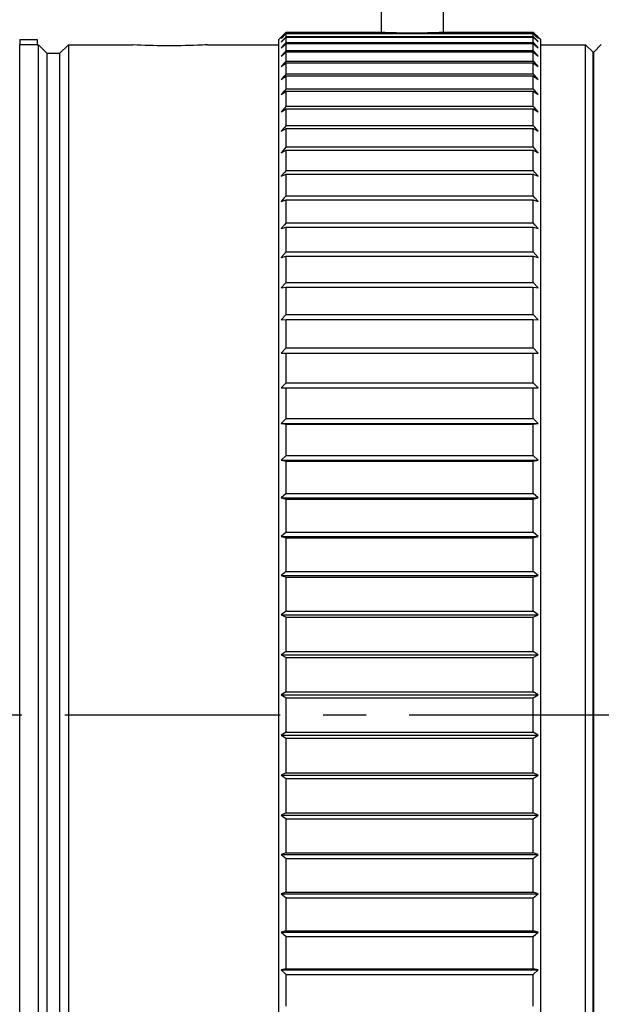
# Model space of a CAD drawing. Header units: millimetres. Extents: x 1042 to 1297, y 430 to 539.
# Tile 11 of 13: x 1135 to 1158, y 471 to 511. Entities that reach past the tile are written whole.
import ezdxf

# ---------------------------------------------------------------- set-up
doc = ezdxf.new("R2010")
doc.units = ezdxf.units.MM
doc.header["$LTSCALE"] = 23.1
doc.header["$PDMODE"] = 3
doc.header["$PDSIZE"] = 8
doc.linetypes.add('CENTER', pattern=[0.6, 0.375, -0.075, 0.075, -0.075])
doc.layers.get('0').update_dxf_attribs({"linetype": 'CONTINUOUS'})
doc.layers.get('Defpoints').update_dxf_attribs({"linetype": 'CONTINUOUS'})
doc.layers.add('02___PRT_ALL_AXES', color=7, linetype='CONTINUOUS')
doc.styles.get("Standard").update_dxf_attribs({"font": 'simsun.ttc', "width": 0.85})
doc.dimstyles.get("Standard").update_dxf_attribs({"dimtxt": 3.5, "dimasz": 3.5, "dimexe": 1.5, "dimexo": 1, "dimtad": 1, "dimtoh": 1, "dimdsep": 46, "dimtxsty": 'STANDARD', "dimblk": '_FILLED', "dimcen": 0.09, "dimclrd": 3, "dimclre": 3, "dimclrt": 2, "dimazin": 2, "dimtp": 0.01, "dimtm": 0.01, "dimtfac": 1, "dimtofl": 0, "dimtmove": 0, "dimatfit": 3, "dimldrblk": '_FILLED', "dimfxl": 1, "dimtolj": 1, "dimarcsym": 0})

# ---------------------------------------------------------------- blocks, each defined once
blk = doc.blocks.new('_FILLED')
at = {"color": 0, "linetype": 'ByBlock'}
blk.add_solid([(0, 0), (-1, 0.214), (-1, -0.214)], dxfattribs=at)
blk = doc.blocks.new('*D8')
at = {"color": 3, "lineweight": -2}
for p, q in [((1079.135, 510.885), (1079.135, 536.165)), ((1181.627, 509.183), (1181.627, 536.165)), ((1178.127, 534.665), (1082.635, 534.665))]:
    blk.add_line(p, q, dxfattribs=at)
at = {"layer": 'Defpoints', "color": 0}
for p in [(1079.135, 534.665), (1079.135, 509.885), (1181.627, 508.183)]:
    blk.add_point(p, dxfattribs=at)
at = {"color": 3, "lineweight": -2, "xscale": 3.5, "yscale": 3.5, "zscale": 3.5, "rotation": 180}
blk.add_blockref('_FILLED', (1079.135, 534.665), dxfattribs=at)
at = {"color": 3, "lineweight": -2, "xscale": 3.5, "yscale": 3.5, "zscale": 3.5}
blk.add_blockref('_FILLED', (1181.627, 534.665), dxfattribs=at)
at = {"color": 2, "insert": (1131.368, 537.167), "char_height": 3.5, "attachment_point": 5}
blk.add_mtext('\\A1;102.5%%P0.3', dxfattribs=at)

msp = doc.modelspace()

# ---------------------------------------------------------------- linework, layer by layer
at = {"color": 7, "linetype": 'Continuous'}
for p, q in [((1149.157, 511.98), (1149.157, 510.185)), ((1151.657, 511.98), (1151.657, 510.185)), ((1145.16, 510.007), (1145.037, 509.885)), ((1145.171, 509.971), (1145.137, 509.937)), ((1145.137, 509.937), (1145.171, 509.969)), ((1145.16, 510.007), (1145.271, 510.118)), ((1145.271, 510.075), (1145.171, 509.971)), ((1145.171, 509.969), (1145.262, 510.056)), ((1145.171, 509.824), (1145.337, 509.977)), ((1145.271, 509.935), (1145.171, 509.829)), ((1145.262, 510.056), (1145.337, 510.129)), ((1145.262, 510.056), (1145.337, 510.129)), ((1145.271, 510.118), (1145.337, 510.185)), ((1145.337, 510.144), (1145.271, 510.075)), ((1145.337, 510.006), (1145.271, 509.935)), ((1145.337, 510.144), (1145.337, 510.185)), ((1145.337, 510.144), (1155.287, 510.144)), ((1145.337, 510.006), (1145.337, 510.129)), ((1145.337, 510.129), (1155.287, 510.129)), ((1145.337, 510.006), (1155.287, 510.006)), ((1145.337, 509.772), (1145.337, 509.977)), ((1145.337, 509.977), (1155.287, 509.977)), ((1155.287, 510.144), (1155.287, 510.185)), ((1155.287, 510.185), (1155.354, 510.118)), ((1155.295, 510.136), (1155.287, 510.144)), ((1155.287, 510.006), (1155.287, 510.129)), ((1155.287, 510.129), (1155.363, 510.056)), ((1155.302, 509.991), (1155.287, 510.006)), ((1155.302, 509.991), (1155.287, 510.006)), ((1155.287, 509.772), (1155.287, 509.977)), ((1155.287, 509.977), (1155.454, 509.824)), ((1155.454, 509.971), (1155.295, 510.136)), ((1155.454, 509.829), (1155.302, 509.991)), ((1155.354, 510.118), (1155.465, 510.007)), ((1155.363, 510.056), (1155.454, 509.969)), ((1155.487, 509.937), (1155.454, 509.971)), ((1155.454, 509.969), (1155.487, 509.937)), ((1155.465, 510.007), (1155.487, 509.985)), ((1155.487, 509.985), (1155.587, 509.885)), ((1134.607, 455.695), (1134.607, 509.675)), ((1134.617, 509.885), (1134.617, 509.674)), ((1134.617, 509.885), (1135.317, 509.885)), ((1135.317, 509.674), (1134.617, 509.674)), ((1135.317, 509.885), (1135.317, 509.674)), ((1135.317, 509.675), (1135.367, 509.675)), ((1135.367, 455.695), (1135.367, 509.675)), ((1135.367, 509.675), (1135.717, 509.325)), ((1136.567, 509.675), (1136.217, 509.325)), ((1136.567, 509.675), (1136.567, 455.695)), ((1136.567, 509.675), (1139.167, 509.675)), ((1145.037, 455.485), (1145.037, 509.885)), ((1145.171, 509.829), (1145.137, 509.793)), ((1145.137, 509.793), (1145.171, 509.824)), ((1145.137, 509.554), (1145.337, 509.73)), ((1145.271, 509.7), (1145.137, 509.554)), ((1145.337, 509.772), (1145.271, 509.7)), ((1145.337, 509.772), (1155.287, 509.772)), ((1145.337, 509.444), (1145.337, 509.73)), ((1145.337, 509.73), (1155.287, 509.73)), ((1155.309, 509.749), (1155.287, 509.772)), ((1155.287, 509.444), (1155.287, 509.73)), ((1155.287, 509.73), (1155.487, 509.554)), ((1155.487, 509.554), (1155.309, 509.749)), ((1155.487, 509.793), (1155.454, 509.829)), ((1155.454, 509.824), (1155.487, 509.793)), ((1155.587, 455.485), (1155.587, 509.885)), ((1155.587, 509.675), (1157.397, 509.675)), ((1157.397, 455.695), (1157.397, 509.675)), ((1157.397, 509.675), (1157.697, 509.375)), ((1157.727, 509.383), (1158.027, 509.683)), ((1135.717, 456.045), (1135.717, 509.325)), ((1136.217, 509.325), (1135.717, 509.325)), ((1136.217, 509.325), (1136.217, 456.045)), ((1145.137, 509.221), (1145.337, 509.387)), ((1145.271, 509.369), (1145.137, 509.221)), ((1145.337, 509.444), (1145.271, 509.369)), ((1145.337, 509.444), (1155.287, 509.444)), ((1145.337, 509.021), (1145.337, 509.387)), ((1145.337, 509.387), (1155.287, 509.387)), ((1155.315, 509.412), (1155.287, 509.444)), ((1155.287, 509.021), (1155.287, 509.387)), ((1155.287, 509.387), (1155.487, 509.221)), ((1155.487, 509.221), (1155.315, 509.412)), ((1157.697, 455.995), (1157.697, 509.375)), ((1157.727, 455.983), (1157.727, 509.383)), ((1145.137, 508.795), (1145.337, 508.951)), ((1145.271, 508.945), (1145.137, 508.795)), ((1145.337, 509.021), (1145.271, 508.945)), ((1145.337, 509.021), (1155.287, 509.021)), ((1145.337, 508.506), (1145.337, 508.951)), ((1145.337, 508.951), (1155.287, 508.951)), ((1155.321, 508.983), (1155.287, 509.021)), ((1155.287, 508.506), (1155.287, 508.951)), ((1155.287, 508.951), (1155.487, 508.795)), ((1155.487, 508.795), (1155.321, 508.983)), ((1145.271, 508.429), (1145.137, 508.277)), ((1145.137, 508.277), (1145.337, 508.422)), ((1145.337, 508.506), (1145.271, 508.429)), ((1145.337, 508.506), (1155.287, 508.506)), ((1145.337, 507.9), (1145.337, 508.422)), ((1145.337, 508.422), (1155.287, 508.422)), ((1155.321, 508.467), (1155.287, 508.506)), ((1155.287, 507.9), (1155.287, 508.422)), ((1155.287, 508.422), (1155.487, 508.277)), ((1155.487, 508.277), (1155.321, 508.467)), ((1145.271, 507.822), (1145.137, 507.668)), ((1145.137, 507.668), (1145.337, 507.803)), ((1145.337, 507.9), (1145.271, 507.822)), ((1145.337, 507.9), (1155.287, 507.9)), ((1145.337, 507.205), (1145.337, 507.803)), ((1145.337, 507.803), (1155.287, 507.803)), ((1155.321, 507.861), (1155.287, 507.9)), ((1155.287, 507.205), (1155.287, 507.803)), ((1155.287, 507.803), (1155.487, 507.668)), ((1155.487, 507.668), (1155.321, 507.861)), ((1145.271, 507.127), (1145.137, 506.973)), ((1145.337, 507.205), (1145.271, 507.127)), ((1145.337, 507.205), (1155.287, 507.205)), ((1155.321, 507.166), (1155.287, 507.205)), ((1155.487, 506.973), (1155.321, 507.166)), ((1145.137, 506.973), (1145.337, 507.095)), ((1145.337, 506.425), (1145.337, 507.095)), ((1145.337, 507.095), (1155.287, 507.095)), ((1155.287, 506.425), (1155.287, 507.095)), ((1155.287, 507.095), (1155.487, 506.973)), ((1145.271, 506.347), (1145.137, 506.191)), ((1145.337, 506.425), (1145.271, 506.347)), ((1145.337, 506.425), (1155.287, 506.425)), ((1155.348, 506.354), (1155.287, 506.425)), ((1155.487, 506.191), (1155.348, 506.354)), ((1145.137, 506.191), (1145.337, 506.302)), ((1145.337, 505.561), (1145.337, 506.302)), ((1145.337, 506.302), (1155.287, 506.302)), ((1155.287, 505.561), (1155.287, 506.302)), ((1155.287, 506.302), (1155.487, 506.191)), ((1145.337, 505.561), (1145.271, 505.483)), ((1145.337, 505.561), (1155.287, 505.561)), ((1155.354, 505.483), (1155.287, 505.561)), ((1145.271, 505.483), (1145.137, 505.328)), ((1145.137, 505.328), (1145.337, 505.426)), ((1145.337, 504.616), (1145.337, 505.426)), ((1145.337, 505.426), (1155.287, 505.426)), ((1155.287, 504.616), (1155.287, 505.426)), ((1155.287, 505.426), (1155.487, 505.328)), ((1155.487, 505.328), (1155.354, 505.483)), ((1145.265, 504.533), (1145.137, 504.385)), ((1145.137, 504.385), (1145.337, 504.47)), ((1145.337, 504.616), (1145.265, 504.533)), ((1145.337, 504.616), (1155.287, 504.616)), ((1145.337, 503.595), (1145.337, 504.47)), ((1145.337, 504.47), (1155.287, 504.47)), ((1155.354, 504.539), (1155.287, 504.616)), ((1155.287, 503.595), (1155.287, 504.47)), ((1155.287, 504.47), (1155.487, 504.385)), ((1155.487, 504.385), (1155.354, 504.539)), ((1145.337, 503.595), (1145.26, 503.506)), ((1145.337, 503.595), (1145.26, 503.506)), ((1145.337, 503.595), (1155.287, 503.595)), ((1155.354, 503.518), (1155.287, 503.595)), ((1145.26, 503.506), (1145.137, 503.365)), ((1145.137, 503.365), (1145.337, 503.438)), ((1145.337, 502.5), (1145.337, 503.438)), ((1145.337, 503.438), (1155.287, 503.438)), ((1155.287, 502.5), (1155.287, 503.438)), ((1155.287, 503.438), (1155.487, 503.365)), ((1155.487, 503.365), (1155.354, 503.518)), ((1145.254, 502.406), (1145.137, 502.273)), ((1145.337, 502.5), (1145.254, 502.406)), ((1145.337, 502.5), (1145.254, 502.406)), ((1145.337, 502.5), (1155.287, 502.5)), ((1155.37, 502.406), (1155.287, 502.5)), ((1155.487, 502.273), (1155.37, 502.406)), ((1145.137, 502.273), (1145.337, 502.333)), ((1145.337, 501.335), (1145.337, 502.333)), ((1145.337, 502.333), (1155.287, 502.333)), ((1155.287, 501.335), (1155.287, 502.333)), ((1155.287, 502.333), (1155.487, 502.273)), ((1145.337, 501.335), (1145.137, 501.112)), ((1145.337, 501.335), (1155.287, 501.335)), ((1155.487, 501.112), (1155.287, 501.335)), ((1145.137, 501.112), (1145.337, 501.158)), ((1145.337, 500.106), (1145.337, 501.158)), ((1145.337, 501.158), (1155.287, 501.158)), ((1155.287, 500.106), (1155.287, 501.158)), ((1155.287, 501.158), (1155.487, 501.112)), ((1145.337, 500.106), (1145.137, 499.886)), ((1145.337, 500.106), (1155.287, 500.106)), ((1155.487, 499.886), (1155.287, 500.106)), ((1145.137, 499.886), (1145.337, 499.919)), ((1145.337, 498.814), (1145.337, 499.919)), ((1145.337, 499.919), (1155.287, 499.919)), ((1155.287, 498.814), (1155.287, 499.919)), ((1155.287, 499.919), (1155.487, 499.886)), ((1145.337, 498.814), (1145.137, 498.6)), ((1145.337, 498.814), (1155.287, 498.814)), ((1155.487, 498.6), (1155.287, 498.814)), ((1145.137, 498.6), (1145.337, 498.619)), ((1145.337, 497.467), (1145.337, 498.619)), ((1145.337, 498.619), (1155.287, 498.619)), ((1155.287, 497.467), (1155.287, 498.619)), ((1155.287, 498.619), (1155.487, 498.6)), ((1145.337, 497.467), (1145.137, 497.258)), ((1145.137, 497.258), (1145.337, 497.263)), ((1145.337, 497.467), (1155.287, 497.467)), ((1145.337, 496.067), (1145.337, 497.263)), ((1145.337, 497.263), (1155.287, 497.263)), ((1155.487, 497.258), (1155.287, 497.467)), ((1155.287, 496.067), (1155.287, 497.263)), ((1155.287, 497.263), (1155.487, 497.258)), ((1145.337, 496.067), (1145.137, 495.865)), ((1145.337, 496.067), (1155.287, 496.067)), ((1155.487, 495.865), (1155.287, 496.067)), ((1145.137, 495.865), (1155.487, 495.865)), ((1145.137, 495.865), (1145.337, 495.856)), ((1145.337, 495.856), (1155.287, 495.856)), ((1155.287, 495.856), (1155.487, 495.865))]:
    msp.add_line(p, q, dxfattribs=at)
at = {"color": 1, "linetype": 'CENTER'}
msp.add_line((1186.67, 482.683), (1077.428, 482.683), dxfattribs=at)
at = {"color": 7, "linetype": 'Continuous'}
msp.add_arc((1150.407, 537.656), 27.5, 267.4068, 272.5932, dxfattribs=at)
at = {"layer": '02___PRT_ALL_AXES', "color": 7, "linetype": 'Continuous'}
for p, q in [((1145.337, 510.185), (1149.163, 510.185)), ((1151.651, 510.185), (1155.287, 510.185)), ((1139.18, 509.674), (1139.167, 509.675)), ((1142.167, 509.675), (1145.037, 509.675)), ((1157.727, 504.485), (1157.697, 504.485)), ((1145.337, 494.62), (1145.337, 495.856)), ((1155.287, 494.62), (1155.287, 495.856)), ((1145.337, 494.62), (1145.137, 494.426)), ((1145.337, 494.62), (1155.287, 494.62)), ((1155.487, 494.426), (1155.287, 494.62)), ((1145.137, 494.426), (1155.487, 494.426)), ((1145.137, 494.426), (1145.337, 494.403)), ((1145.337, 493.131), (1145.337, 494.403)), ((1145.337, 494.403), (1155.287, 494.403)), ((1155.287, 494.403), (1155.487, 494.426)), ((1155.287, 493.131), (1155.287, 494.403)), ((1145.337, 493.131), (1145.137, 492.945)), ((1145.137, 492.945), (1155.487, 492.945)), ((1145.137, 492.945), (1145.337, 492.909)), ((1145.337, 493.131), (1155.287, 493.131)), ((1145.337, 491.606), (1145.337, 492.909)), ((1145.337, 492.909), (1155.287, 492.909)), ((1155.487, 492.945), (1155.287, 493.131)), ((1155.287, 492.909), (1155.487, 492.945)), ((1155.287, 491.606), (1155.287, 492.909)), ((1145.337, 491.606), (1145.137, 491.428)), ((1145.137, 491.428), (1155.487, 491.428)), ((1145.137, 491.428), (1145.337, 491.378)), ((1145.337, 491.606), (1155.287, 491.606)), ((1145.337, 490.049), (1145.337, 491.378)), ((1145.337, 491.378), (1155.287, 491.378)), ((1155.487, 491.428), (1155.287, 491.606)), ((1155.287, 491.378), (1155.487, 491.428)), ((1155.287, 490.049), (1155.287, 491.378)), ((1145.337, 490.049), (1145.137, 489.881)), ((1145.137, 489.881), (1155.487, 489.881)), ((1145.137, 489.881), (1145.337, 489.818)), ((1145.337, 490.049), (1155.287, 490.049)), ((1145.337, 489.818), (1155.287, 489.818)), ((1145.337, 488.467), (1145.337, 489.818)), ((1155.487, 489.881), (1155.287, 490.049)), ((1155.287, 489.818), (1155.487, 489.881)), ((1155.287, 488.467), (1155.287, 489.818)), ((1145.337, 488.467), (1145.137, 488.308)), ((1145.137, 488.308), (1155.487, 488.308)), ((1145.137, 488.308), (1145.337, 488.232)), ((1145.337, 488.467), (1155.287, 488.467)), ((1145.337, 488.232), (1155.287, 488.232)), ((1145.337, 486.864), (1145.337, 488.232)), ((1155.487, 488.308), (1155.287, 488.467)), ((1155.287, 488.232), (1155.487, 488.308)), ((1155.287, 486.864), (1155.287, 488.232)), ((1145.337, 486.864), (1145.137, 486.716)), ((1145.137, 486.716), (1155.487, 486.716)), ((1145.137, 486.716), (1145.337, 486.626)), ((1145.337, 486.864), (1155.287, 486.864)), ((1145.337, 486.626), (1155.287, 486.626)), ((1145.337, 485.247), (1145.337, 486.626)), ((1155.487, 486.716), (1155.287, 486.864)), ((1155.287, 486.626), (1155.487, 486.716)), ((1155.287, 485.247), (1155.287, 486.626)), ((1145.337, 485.247), (1145.137, 485.109)), ((1145.137, 485.109), (1155.487, 485.109)), ((1145.137, 485.109), (1145.337, 485.007)), ((1145.337, 485.247), (1155.287, 485.247)), ((1145.337, 485.007), (1155.287, 485.007)), ((1145.337, 483.62), (1145.337, 485.007)), ((1155.487, 485.109), (1155.287, 485.247)), ((1155.287, 485.007), (1155.487, 485.109)), ((1155.287, 483.62), (1155.287, 485.007)), ((1145.337, 483.62), (1145.137, 483.494)), ((1145.137, 483.494), (1155.487, 483.494)), ((1145.137, 483.494), (1145.337, 483.38)), ((1145.337, 483.62), (1155.287, 483.62)), ((1145.337, 483.38), (1155.287, 483.38)), ((1145.337, 481.99), (1145.337, 483.38)), ((1155.487, 483.494), (1155.287, 483.62)), ((1155.287, 483.38), (1155.487, 483.494)), ((1155.287, 481.99), (1155.287, 483.38)), ((1145.337, 481.99), (1145.137, 481.876)), ((1145.137, 481.876), (1155.487, 481.876)), ((1145.137, 481.876), (1145.337, 481.75)), ((1145.337, 481.99), (1155.287, 481.99)), ((1155.487, 481.876), (1155.287, 481.99)), ((1155.287, 481.75), (1155.487, 481.876)), ((1145.337, 481.75), (1155.287, 481.75)), ((1145.337, 480.363), (1145.337, 481.75)), ((1155.287, 480.363), (1155.287, 481.75)), ((1145.337, 480.363), (1145.137, 480.261)), ((1145.137, 480.261), (1155.487, 480.261)), ((1145.137, 480.261), (1145.337, 480.123)), ((1145.337, 480.363), (1155.287, 480.363)), ((1155.487, 480.261), (1155.287, 480.363)), ((1155.287, 480.123), (1155.487, 480.261)), ((1145.337, 480.123), (1155.287, 480.123)), ((1145.337, 478.744), (1145.337, 480.123)), ((1155.287, 478.744), (1155.287, 480.123)), ((1145.337, 478.744), (1145.137, 478.654)), ((1145.137, 478.654), (1155.487, 478.654)), ((1145.137, 478.654), (1145.337, 478.506)), ((1145.337, 478.744), (1155.287, 478.744)), ((1155.487, 478.654), (1155.287, 478.744)), ((1155.287, 478.506), (1155.487, 478.654)), ((1145.337, 478.506), (1155.287, 478.506)), ((1145.337, 477.138), (1145.337, 478.506)), ((1155.287, 477.138), (1155.287, 478.506)), ((1145.337, 477.138), (1145.137, 477.062)), ((1145.137, 477.062), (1155.487, 477.062)), ((1145.137, 477.062), (1145.337, 476.903)), ((1145.337, 477.138), (1155.287, 477.138)), ((1155.487, 477.062), (1155.287, 477.138)), ((1155.287, 476.903), (1155.487, 477.062)), ((1145.337, 476.903), (1155.287, 476.903)), ((1145.337, 475.552), (1145.337, 476.903)), ((1155.287, 475.552), (1155.287, 476.903)), ((1145.337, 475.552), (1145.137, 475.489)), ((1145.137, 475.489), (1155.487, 475.489)), ((1145.137, 475.489), (1145.337, 475.32)), ((1145.337, 475.552), (1155.287, 475.552)), ((1155.487, 475.489), (1155.287, 475.552)), ((1155.287, 475.32), (1155.487, 475.489)), ((1145.337, 475.32), (1155.287, 475.32)), ((1145.337, 473.991), (1145.337, 475.32)), ((1155.287, 473.991), (1155.287, 475.32)), ((1145.337, 473.991), (1145.137, 473.942)), ((1145.137, 473.942), (1155.487, 473.942)), ((1145.137, 473.942), (1145.337, 473.764)), ((1145.337, 473.991), (1155.287, 473.991)), ((1155.487, 473.942), (1155.287, 473.991)), ((1155.287, 473.764), (1155.487, 473.942)), ((1145.337, 473.764), (1155.287, 473.764)), ((1145.337, 472.461), (1145.337, 473.764)), ((1155.287, 472.461), (1155.287, 473.764)), ((1145.337, 472.461), (1145.137, 472.425)), ((1145.137, 472.425), (1155.487, 472.425)), ((1145.137, 472.425), (1145.337, 472.238)), ((1145.337, 472.461), (1155.287, 472.461)), ((1145.337, 472.238), (1155.287, 472.238)), ((1145.337, 470.967), (1145.337, 472.238)), ((1155.487, 472.425), (1155.287, 472.461)), ((1155.287, 472.238), (1155.487, 472.425)), ((1155.287, 470.967), (1155.287, 472.238))]:
    msp.add_line(p, q, dxfattribs=at)
msp.add_arc((1150.407, 538.912), 28.754, 267.5205, 272.4795, dxfattribs=at)
msp.add_open_spline([(1142.167, 509.675), (1142.032, 509.667), (1141.037, 509.62), (1140.039, 509.627), (1139.18, 509.674)], degree=3, knots=[0, 0, 0, 0, 0.135873, 1, 1, 1, 1], dxfattribs=at)

# ---------------------------------------------------------------- dimensions: what is measured, and where the dimension line sits
at = {"color": 7}
dim = msp.add_linear_dim(base=(1079.135, 534.665), p1=(1181.627, 508.183), p2=(1079.135, 509.885), text='<>%%P0.3', dimstyle='STANDARD', override={"dimdec": 1}, dxfattribs=at)
dim.commit()
dim.dimension.update_dxf_attribs({"geometry": '*D8', "text_midpoint": (1131.368, 534.665), "dimtype": 160})

doc.saveas('drawing.dxf')
